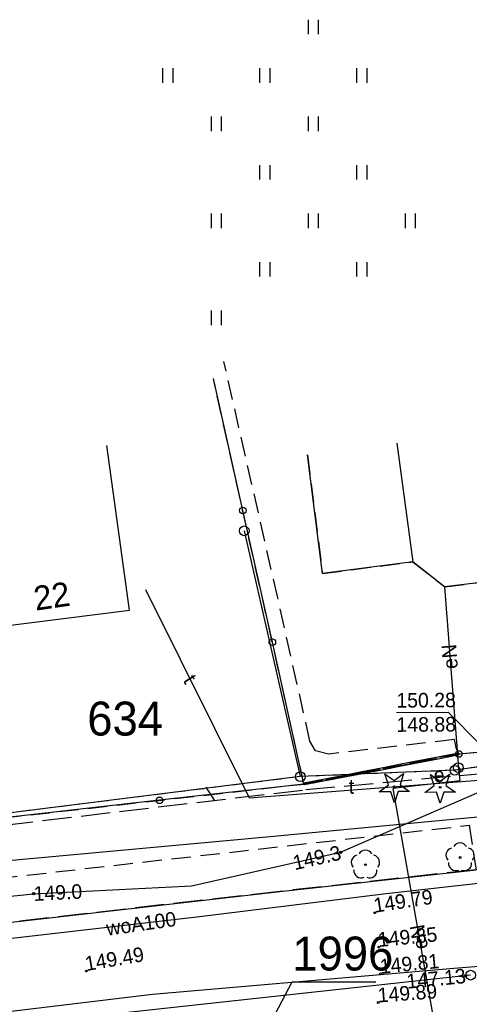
# Model space of a CAD drawing. Extents: x 7582895 to 7584772, y 6020395 to 6021139.
# Tile 40 of 49: x 7584407 to 7584430, y 6020715 to 6020766. Entities that reach past the tile are written whole.
import ezdxf
from ezdxf.enums import TextEntityAlignment as Align

# ---------------------------------------------------------------- set-up
doc = ezdxf.new("R2010")
doc.units = 0
for name, pattern in [('1_OTKC', [1.5, 1, -0.5]), ('1_OTKJ', [2, 1.5, -0.5]), ('1_OTKK', [0]), ('1_OTZI', [1.5, 1, -0.5]), ('1_OTZT', [1.5, 1, -0.5]), ('3_EGBN', [0]), ('3_EGBU_A', [0]), ('4_SUEP_A', [0]), ('4_SUGP', [0]), ('4_SUKP', [0]), ('4_SULO', [0]), ('4_SUPP_P', [2, 1.5, -0.5]), ('4_SUTP_A', [0]), ('4_SUWP', [0]), ('GDE', [0]), ('GUZ', [1, 0.5, -0.5])]:
    doc.linetypes.add(name, pattern=pattern)
doc.layers.get('0').update_dxf_attribs({"linetype": 'CONTINUOUS'})
for name, color, linetype in [('Dzialki', 7, 'GDE'), ('EADTD_T_0', 216, 'CONTINUOUS'), ('EGBB_L_0', 36, '3_EGBU_A'), ('EGBC_L_0', 7, '3_EGBN'), ('Numery_dzialek', 7, 'CONTINUOUS'), ('OTD_L_12', 7, 'CONTINUOUS'), ('OTK_L_0', 7, '1_OTKJ'), ('OTK_L_1', 7, '1_OTKK'), ('OTK_L_2', 7, '1_OTKC'), ('OTO_L_0', 7, 'CONTINUOUS'), ('OTO_L_1', 7, 'CONTINUOUS'), ('OTR_T_0', 7, 'CONTINUOUS'), ('OTZ_L_3', 7, '1_OTZT'), ('OTZ_T_0', 96, 'CONTINUOUS'), ('OTZ_T_1', 96, 'CONTINUOUS'), ('P_SUTP_L_0', 30, '4_SUPP_P'), ('Punkty', 7, 'CONTINUOUS'), ('SUEP_E_T_0', 1, 'CONTINUOUS'), ('SUEP_L_0', 1, '4_SUEP_A'), ('SUGP_L_0', 52, '4_SUGP'), ('SUK_T_3', 36, 'CONTINUOUS'), ('SUKP_L_0', 36, '4_SUKP'), ('SUKR_T_0', 36, 'CONTINUOUS'), ('SUL_L_1', 7, '4_SULO'), ('SUP_E_T_1', 7, 'CONTINUOUS'), ('SUP_T_4', 7, 'CONTINUOUS'), ('SUTP_E_T_0', 30, 'CONTINUOUS'), ('SUTP_L_0', 30, '4_SUTP_A'), ('SUTR_T_0', 30, 'CONTINUOUS'), ('SUWP_E_T_0', 5, 'CONTINUOUS'), ('SUWP_L_0', 5, '4_SUWP'), ('Uzytki', 3, 'GUZ')]:
    doc.layers.add(name, color=color, linetype=linetype)

# ---------------------------------------------------------------- blocks, each defined once
blk = doc.blocks.new('GRT')
at = {"linetype": 'CONTINUOUS'}
blk.add_circle((0, 0), 0.25, dxfattribs=at)
blk = doc.blocks.new('1_OTRS')
at = {"linetype": 'CONTINUOUS'}
blk.add_circle((0, 0), 0.045, dxfattribs=at)
blk = doc.blocks.new('1_OTZG')
at = {"linetype": 'CONTINUOUS'}
for p, q in [((-0.3012, 0.0938), (-0.4937, 0.6621)), ((-0.4937, 0.6621), (-0.0039, 0.3155)), ((-0.0039, 0.3155), (0.4771, 0.6742)), ((0.4771, 0.6742), (0.2988, 0.1012)), ((-0.7823, -0.265), (-0.3012, 0.0938)), ((0.2988, 0.1012), (0.7886, -0.2455)), ((-0.1823, -0.2575), (-0.7823, -0.265)), ((0.0103, -0.8259), (-0.1823, -0.2575)), ((0.1886, -0.2529), (0.0103, -0.8259)), ((0.7886, -0.2455), (0.1886, -0.2529))]:
    blk.add_line(p, q, dxfattribs=at)
blk.add_circle((0, 0), 0.045, dxfattribs=at)
blk = doc.blocks.new('1_OTZL')
at = {"linetype": 'CONTINUOUS'}
blk.add_circle((0, 0), 0.045, dxfattribs=at)
for centre, start, end in [((0, 0.375), 30.1401, 149.8599), ((-0.357, 0.116), 102.1445, 221.86), ((0.357, 0.116), 318.14, 77.8555), ((-0.22, -0.303), 174.1482, 293.8542), ((0.22, -0.303), 246.1458, 5.8518)]:
    blk.add_arc(centre, 0.375, start, end, dxfattribs=at)
blk = doc.blocks.new('1_OTZT')
at = {"linetype": 'CONTINUOUS'}
for p, q in [((-0.2625, -0.375), (-0.2625, 0.375)), ((0.2625, -0.375), (0.2625, 0.375))]:
    blk.add_line(p, q, dxfattribs=at)
blk = doc.blocks.new('4_SUKS')
at = {"linetype": 'CONTINUOUS'}
blk.add_circle((0, 0), 0.25, dxfattribs=at)
blk = doc.blocks.new('4_SUPS')
at = {"linetype": 'CONTINUOUS'}
blk.add_circle((0, 0), 0.0625, dxfattribs=at)
blk = doc.blocks.new('4_SUPW')
at = {"linetype": 'CONTINUOUS'}
blk.add_circle((0, 0), 0.25, dxfattribs=at)

msp = doc.modelspace()

# ---------------------------------------------------------------- linework, layer by layer
at = {"layer": 'Dzialki'}
for p, q in [((7584418.86, 6020739.41), (7584421.75, 6020726.73)), ((7584434.03, 6020727.67), (7584429.72, 6020727.06)), ((7584429.72, 6020727.06), (7584421.75, 6020726.73)), ((7584421.75, 6020726.73), (7584401.75, 6020724.23))]:
    msp.add_line(p, q, dxfattribs=at)
at = {"layer": 'EGBB_L_0', "linetype": '3_EGBU_A'}
for p, q in [((7584412.95, 6020735.31), (7584411.78, 6020743.81)), ((7584422.89, 6020737.21), (7584422.12, 6020743.33)), ((7584427.55, 6020737.81), (7584422.89, 6020737.21)), ((7584429.19, 6020736.52), (7584427.55, 6020737.81)), ((7584440.04, 6020737.85), (7584429.19, 6020736.52)), ((7584404.96, 6020734.31), (7584412.95, 6020735.31))]:
    msp.add_line(p, q, dxfattribs=at)
at = {"layer": 'EGBC_L_0', "linetype": '3_EGBN'}
for p, q in [((7584426.73, 6020743.93), (7584427.55, 6020737.81)), ((7584422.89, 6020737.21), (7584422.12, 6020743.33)), ((7584427.55, 6020737.81), (7584422.89, 6020737.21))]:
    msp.add_line(p, q, dxfattribs=at)
at = {"layer": 'Numery_dzialek', "linetype": 'CONTINUOUS'}
for p, q in [((7584417.293, 6020708.556), (7584421.338, 6020716.144)), ((7584421.338, 6020716.144), (7584425.645, 6020716.144))]:
    msp.add_line(p, q, dxfattribs=at)
at = {"layer": 'OTD_L_12'}
for p, q in [((7584427.93, 6020727.56), (7584426.93, 6020727.37)), ((7584428.93, 6020727.75), (7584427.93, 6020727.56)), ((7584428.95, 6020727.65), (7584427.95, 6020727.46)), ((7584428.43, 6020727.66), (7584428.35, 6020727.54)), ((7584428.53, 6020727.67), (7584428.45, 6020727.56)), ((7584429.92, 6020727.95), (7584428.93, 6020727.75)), ((7584429.94, 6020727.85), (7584428.95, 6020727.65)), ((7584429.43, 6020727.85), (7584429.34, 6020727.73)), ((7584429.53, 6020727.87), (7584429.44, 6020727.75)), ((7584429.94, 6020727.85), (7584429.92, 6020727.95)), ((7584425.93, 6020727.17), (7584424.93, 6020726.98)), ((7584425.95, 6020727.07), (7584424.95, 6020726.88)), ((7584425.43, 6020727.07), (7584425.35, 6020726.96)), ((7584425.53, 6020727.09), (7584425.45, 6020726.98)), ((7584426.93, 6020727.37), (7584425.93, 6020727.17)), ((7584426.95, 6020727.27), (7584425.95, 6020727.07)), ((7584426.43, 6020727.27), (7584426.35, 6020727.15)), ((7584426.53, 6020727.29), (7584426.45, 6020727.17)), ((7584427.95, 6020727.46), (7584426.95, 6020727.27)), ((7584427.43, 6020727.46), (7584427.35, 6020727.34)), ((7584427.53, 6020727.48), (7584427.45, 6020727.36)), ((7584422.93, 6020726.59), (7584421.94, 6020726.4)), ((7584422.95, 6020726.49), (7584421.95, 6020726.3)), ((7584422.43, 6020726.49), (7584422.35, 6020726.38)), ((7584422.53, 6020726.51), (7584422.45, 6020726.4)), ((7584423.93, 6020726.78), (7584422.93, 6020726.59)), ((7584423.95, 6020726.69), (7584422.95, 6020726.49)), ((7584423.43, 6020726.69), (7584423.35, 6020726.57)), ((7584423.53, 6020726.71), (7584423.45, 6020726.59)), ((7584424.93, 6020726.98), (7584423.93, 6020726.78)), ((7584424.95, 6020726.88), (7584423.95, 6020726.69)), ((7584424.43, 6020726.88), (7584424.35, 6020726.76)), ((7584424.53, 6020726.9), (7584424.45, 6020726.78)), ((7584421.95, 6020726.3), (7584421.94, 6020726.4))]:
    msp.add_line(p, q, dxfattribs=at)
at = {"layer": 'OTK_L_0', "linetype": '1_OTKJ'}
for p, q in [((7584430.81, 6020721.93), (7584420.7, 6020720.81)), ((7584420.7, 6020720.81), (7584406.72, 6020719.21))]:
    msp.add_line(p, q, dxfattribs=at)
at = {"layer": 'OTK_L_1', "linetype": '1_OTKK'}
for p, q in [((7584420.7, 6020720.81), (7584430.81, 6020721.93)), ((7584406.72, 6020719.21), (7584420.7, 6020720.81))]:
    msp.add_line(p, q, dxfattribs=at)
at = {"layer": 'OTK_L_2', "linetype": '1_OTKC'}
for p, q in [((7584420.59, 6020735.95), (7584417.81, 6020748.15)), ((7584422.12, 6020743.33), (7584422.89, 6020737.21)), ((7584422.89, 6020737.21), (7584427.56, 6020737.81)), ((7584427.56, 6020737.81), (7584429.2, 6020736.52)), ((7584429.2, 6020736.52), (7584440.04, 6020737.85)), ((7584422.25, 6020728.56), (7584420.59, 6020735.95)), ((7584422.53, 6020728.06), (7584422.25, 6020728.56)), ((7584429.7, 6020728.65), (7584423.21, 6020727.89)), ((7584429.8, 6020728.14), (7584429.7, 6020728.65)), ((7584423.21, 6020727.89), (7584422.53, 6020728.06)), ((7584429.93, 6020727.9), (7584429.8, 6020728.14)), ((7584429.93, 6020727.9), (7584433.76, 6020728.28)), ((7584421.94, 6020726.35), (7584429.93, 6020727.9)), ((7584406.33, 6020724.59), (7584421.94, 6020726.35)), ((7584406.17, 6020721.48), (7584430.46, 6020724.22)), ((7584430.46, 6020724.22), (7584430.81, 6020721.93))]:
    msp.add_line(p, q, dxfattribs=at)
at = {"layer": 'OTO_L_0'}
for p, q in [((7584418.79, 6020740.46), (7584417.27, 6020747.26)), ((7584420.31, 6020733.67), (7584418.79, 6020740.46)), ((7584421.94, 6020726.35), (7584420.31, 6020733.67)), ((7584421.94, 6020726.35), (7584414.49, 6020725.51)), ((7584414.49, 6020725.51), (7584406.33, 6020724.59))]:
    msp.add_line(p, q, dxfattribs=at)
for centre in [(7584418.79, 6020740.46), (7584420.31, 6020733.67), (7584414.49, 6020725.51)]:
    msp.add_circle(centre, 0.17, dxfattribs=at)
at = {"layer": 'OTO_L_1'}
msp.add_line((7584429.93, 6020727.9), (7584431.23, 6020728.03), dxfattribs=at)
msp.add_circle((7584429.93, 6020727.9), 0.17, dxfattribs=at)
at = {"layer": 'OTZ_L_3', "linetype": '1_OTZI'}
for p, q in [((7584420.59, 6020735.95), (7584417.81, 6020748.15)), ((7584421.94, 6020726.35), (7584417.27, 6020747.26)), ((7584422.25, 6020728.56), (7584420.59, 6020735.95)), ((7584422.53, 6020728.06), (7584422.25, 6020728.56)), ((7584429.7, 6020728.65), (7584423.21, 6020727.89)), ((7584429.8, 6020728.14), (7584429.7, 6020728.65)), ((7584423.21, 6020727.89), (7584422.53, 6020728.06)), ((7584429.93, 6020727.9), (7584429.8, 6020728.14)), ((7584429.93, 6020727.9), (7584421.94, 6020726.35))]:
    msp.add_line(p, q, dxfattribs=at)
at = {"layer": 'P_SUTP_L_0', "linetype": '4_SUPP_P'}
for p, q in [((7584422.03, 6020726.06), (7584438.4, 6020727.57)), ((7584384.63, 6020721.66), (7584422.03, 6020726.06)), ((7584417.33, 6020725.51), (7584416.9, 6020726.19))]:
    msp.add_line(p, q, dxfattribs=at)
at = {"layer": 'SUEP_L_0', "linetype": '4_SUEP_A'}
for p, q in [((7584429.19, 6020736.52), (7584429.9, 6020727.19)), ((7584429.9, 6020727.19), (7584429.98, 6020726.52)), ((7584429.98, 6020726.52), (7584426.52, 6020726.12)), ((7584426.52, 6020726.12), (7584428.65, 6020714.02))]:
    msp.add_line(p, q, dxfattribs=at)
at = {"layer": 'SUGP_L_0', "linetype": '4_SUGP'}
for p, q in [((7584449.38, 6020718.37), (7584429.66, 6020716.84)), ((7584429.66, 6020716.84), (7584414.14, 6020715.49)), ((7584414.14, 6020715.49), (7584395.62, 6020713.27))]:
    msp.add_line(p, q, dxfattribs=at)
at = {"layer": 'SUKP_L_0', "linetype": '4_SUKP'}
msp.add_line((7584430.53, 6020716.49), (7584412.71, 6020714.55), dxfattribs=at)
at = {"layer": 'SUKR_T_0', "linetype": 'CONTINUOUS'}
for p in [(7584426.71, 6020730.04), (7584430.99, 6020728.42)]:
    msp.add_line(p, (7584429.37, 6020730.06), dxfattribs=at)
at = {"layer": 'SUL_L_1', "linetype": '4_SULO'}
for p, q in [((7584423.83, 6020722.83), (7584434.75, 6020727.59)), ((7584396.49, 6020719.55), (7584408, 6020720.69))]:
    msp.add_line(p, q, dxfattribs=at)
at = {"layer": 'SUTP_L_0', "linetype": '4_SUTP_A'}
for p, q in [((7584413.77, 6020736.38), (7584419.12, 6020725.64)), ((7584423.83, 6020722.83), (7584434.75, 6020727.59)), ((7584419.12, 6020725.64), (7584439.4, 6020727.2)), ((7584439.04, 6020725.41), (7584428.71, 6020724.44)), ((7584428.71, 6020724.44), (7584420.2, 6020723.63)), ((7584420.2, 6020723.63), (7584399.02, 6020721.69)), ((7584416.15, 6020721.1), (7584423.83, 6020722.83)), ((7584408, 6020720.69), (7584416.15, 6020721.1)), ((7584396.49, 6020719.55), (7584408, 6020720.69))]:
    msp.add_line(p, q, dxfattribs=at)
at = {"layer": 'SUWP_L_0', "linetype": '4_SUWP'}
for p, q in [((7584431.54, 6020721.29), (7584426.17, 6020720.69)), ((7584426.17, 6020720.69), (7584416.41, 6020719.48)), ((7584416.41, 6020719.48), (7584401.74, 6020717.8))]:
    msp.add_line(p, q, dxfattribs=at)
at = {"layer": 'Uzytki'}
for p, q in [((7584434.03, 6020727.67), (7584429.72, 6020727.06)), ((7584429.72, 6020727.06), (7584421.75, 6020726.73)), ((7584421.75, 6020726.73), (7584401.75, 6020724.23))]:
    msp.add_line(p, q, dxfattribs=at)

# ---------------------------------------------------------------- block references
at = {"layer": 'OTR_T_0'}
for p in [(7584425.59, 6020719.71), (7584425.79, 6020717.94)]:
    msp.add_blockref('1_OTRS', p, dxfattribs=at)
at = {"layer": 'OTR_T_0', "rotation": 0.413872}
for p in [(7584410.72, 6020716.7), (7584425.89, 6020716.56), (7584425.77, 6020715.08)]:
    msp.add_blockref('1_OTRS', p, dxfattribs=at)
at = {"layer": 'OTZ_L_3'}
for p in [(7584422.43, 6020765.4), (7584414.93, 6020762.9), (7584419.93, 6020762.9), (7584424.93, 6020762.9), (7584417.43, 6020760.4), (7584422.43, 6020760.4), (7584419.93, 6020757.9), (7584424.93, 6020757.9), (7584417.43, 6020755.4), (7584422.43, 6020755.4), (7584427.43, 6020755.4), (7584419.93, 6020752.9), (7584424.93, 6020752.9), (7584417.43, 6020750.4)]:
    msp.add_blockref('1_OTZT', p, dxfattribs=at)
at = {"layer": 'OTZ_T_0'}
for p in [(7584425.11, 6020722.19), (7584429.99, 6020722.56)]:
    msp.add_blockref('1_OTZL', p, dxfattribs=at)
at = {"layer": 'OTZ_T_1'}
for p in [(7584426.6, 6020726.21), (7584428.96, 6020726.18)]:
    msp.add_blockref('1_OTZG', p, dxfattribs=at)
at = {"layer": 'Punkty'}
for p in [(7584418.86, 6020739.41), (7584429.72, 6020727.06), (7584421.75, 6020726.73)]:
    msp.add_blockref('GRT', p, dxfattribs=at)
at = {"layer": 'SUK_T_3'}
msp.add_blockref('4_SUKS', (7584430.53, 6020716.49), dxfattribs=at)
at = {"layer": 'SUKR_T_0'}
msp.add_blockref('4_SUPS', (7584430.28, 6020716.46), dxfattribs=at)
at = {"layer": 'SUP_T_4', "rotation": 3.426723}
msp.add_blockref('4_SUPW', (7584429.9, 6020727.19), dxfattribs=at)
at = {"layer": 'SUTR_T_0'}
for p in [(7584423.83, 6020722.83), (7584408, 6020720.69)]:
    msp.add_blockref('4_SUPS', p, dxfattribs=at)

# ---------------------------------------------------------------- texts
at = {"layer": 'EADTD_T_0'}
msp.add_text('22', height=1.25, rotation=8.3439, dxfattribs=at).set_placement((7584408.11, 6020735.29))
at = {"layer": 'Numery_dzialek'}
for s, p in [('634', (7584410.77, 6020730.6)), ('1996', (7584421.34, 6020718.48))]:
    msp.add_text(s, height=1.75, dxfattribs=at).set_placement(p, align=Align.TOP_LEFT)
at = {"layer": 'OTR_T_0'}
for s, rotation, p in [('149.79', 8.7734, (7584425.59, 6020719.71)), ('149.85', 5.5849, (7584425.79, 6020717.94)), ('149.49', 9.7441, (7584410.72, 6020716.7)), ('149.81', 5.568, (7584425.89, 6020716.56)), ('149.89', 4.1323, (7584425.77, 6020715.08))]:
    msp.add_text(s, height=0.75, rotation=rotation, dxfattribs=at).set_placement(p)
at = {"layer": 'SUEP_E_T_0'}
for rotation, p in [(94.3337, (7584429.46, 6020732.92)), (100.0141, (7584427.87, 6020718.46))]:
    msp.add_text('eN', height=0.75, rotation=rotation, dxfattribs=at).set_placement(p, align=Align.MIDDLE)
at = {"layer": 'SUKR_T_0'}
for s, p in [('150.28', (7584426.7, 6020731.04)), ('148.88', (7584426.71, 6020729.79))]:
    msp.add_text(s, height=0.75, rotation=0.4139, dxfattribs=at).set_placement(p, align=Align.TOP_LEFT)
msp.add_text('147.13', height=0.75, rotation=5.5566, dxfattribs=at).set_placement((7584430.28, 6020716.46), align=Align.MIDDLE_RIGHT)
at = {"layer": 'SUP_E_T_1'}
msp.add_text('e', height=0.75, dxfattribs=at).set_placement((7584428.63, 6020727.2), align=Align.TOP_LEFT)
at = {"layer": 'SUTP_E_T_0'}
for rotation, p in [(302.4192, (7584416.07, 6020731.77)), (0.4139, (7584424.39, 6020726.22))]:
    msp.add_text('t', height=0.75, rotation=rotation, dxfattribs=at).set_placement(p, align=Align.MIDDLE)
at = {"layer": 'SUTR_T_0'}
msp.add_text('149.3', height=0.75, rotation=12.9225, dxfattribs=at).set_placement((7584423.83, 6020722.83), align=Align.MIDDLE_RIGHT)
msp.add_text('149.0', height=0.75, rotation=2.8799, dxfattribs=at).set_placement((7584408, 6020720.69), align=Align.MIDDLE_LEFT)
at = {"layer": 'SUWP_E_T_0'}
msp.add_text('woA100', height=0.75, rotation=8.14, dxfattribs=at).set_placement((7584413.55, 6020719.15), align=Align.MIDDLE)

doc.saveas('drawing.dxf')
